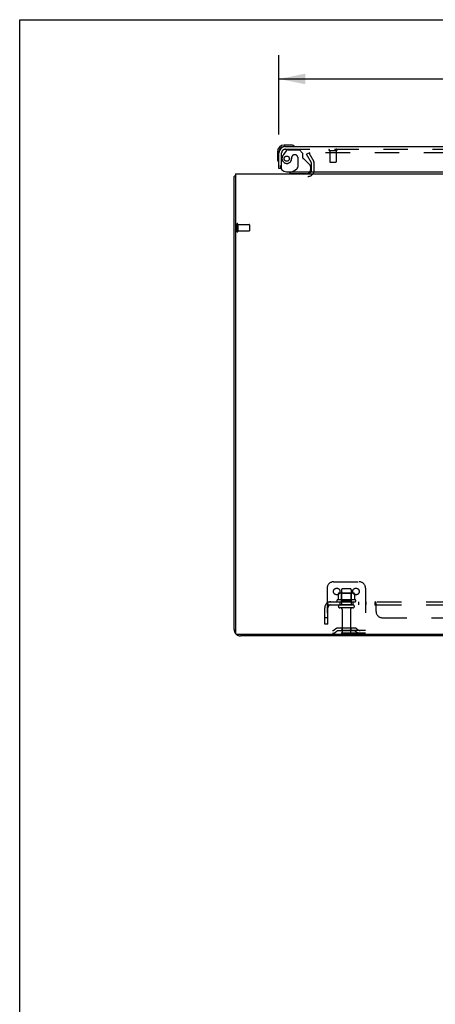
# Model space of a CAD drawing. Header units: inches. Extents: x 0 to 174, y 0 to 112.
# Tile 6 of 14: x 0 to 16, y 74 to 112. Entities that reach past the tile are written whole.
import ezdxf

# ---------------------------------------------------------------- set-up
doc = ezdxf.new("R2010")
doc.units = ezdxf.units.IN
doc.header["$LTSCALE"] = 9.560375
doc.header["$MEASUREMENT"] = 0
doc.linetypes.add('HIDDEN', pattern=[0.2, 0.1, -0.1])
doc.layers.get('0').update_dxf_attribs({"linetype": 'CONTINUOUS'})
for name, color, linetype in [('DEFAULT_2', 8, 'HIDDEN'), ('DIMENSIONS', 7, 'CONTINUOUS'), ('DOOR_ASSEMBLY', 7, 'CONTINUOUS'), ('SUBPANEL', 7, 'CONTINUOUS')]:
    doc.layers.add(name, color=color, linetype=linetype)
doc.styles.get("Standard").update_dxf_attribs({"font": 'arial.ttf'})
doc.dimstyles.new('DIMSTYLE_1', dxfattribs={"dimtxt": 0.766875, "dimasz": 1.0225, "dimexe": 0.09, "dimexo": 0.07, "dimgap": 0.0375, "dimtad": 0, "dimtih": 1, "dimtoh": 1, "dimzin": 4, "dimdsep": 46, "dimtxsty": 'Standard', "dimblk": '_FILLED', "dimblk1": '_FILLED', "dimblk2": '_FILLED', "dimcen": 0.09, "dimadec": 3, "dimazin": 1, "dimtfac": 1, "dimtdec": 3, "dimtofl": 0, "dimtmove": 0, "dimatfit": 3, "dimldrblk": '_FILLED', "dimfxl": 0, "dimtolj": 1, "dimtzin": 4, "dimarcsym": 0})

# ---------------------------------------------------------------- blocks, each defined once
blk = doc.blocks.new('_FILLED')
at = {"color": 0, "linetype": 'ByBlock'}
blk.add_solid([(0, 0), (-1, 0.2), (-1, -0.2)], dxfattribs=at)
blk = doc.blocks.new('*D7')
at = {"layer": 'DIMENSIONS', "color": 2, "linetype": 'Continuous'}
for p, q in [((10.103, 107.999), (10.103, 111.087)), ((40.291, 107.999), (40.291, 111.087)), ((10.103, 110.167), (21.721, 110.167)), ((40.291, 110.167), (28.674, 110.167))]:
    blk.add_line(p, q, dxfattribs=at)
at = {"layer": 'DIMENSIONS', "color": 2, "linetype": 'Continuous', "xscale": 1.0225, "yscale": 1.0225, "zscale": 1.0225, "rotation": 180}
blk.add_blockref('_FILLED', (10.103, 110.167), dxfattribs=at)
at = {"layer": 'DIMENSIONS', "color": 2, "linetype": 'Continuous', "xscale": 1.0225, "yscale": 1.0225, "zscale": 1.0225}
blk.add_blockref('_FILLED', (40.291, 110.167), dxfattribs=at)
at = {"layer": 'DIMENSIONS', "color": 2, "linetype": 'Continuous', "insert": (25.197, 110.55), "char_height": 0.7669, "width": 6.18632, "attachment_point": 2, "line_spacing_factor": 0.9}
blk.add_mtext('30.19 DOOR', dxfattribs=at)

msp = doc.modelspace()

# ---------------------------------------------------------------- linework, layer by layer
at = {"color": 7, "linetype": 'Continuous'}
for p, q in [((0, 0), (0, 112.475)), ((0, 112.475), (173.825, 112.475))]:
    msp.add_line(p, q, dxfattribs=at)
at = {"color": 3, "linetype": 'Continuous'}
for p, q in [((8.353, 88.719), (8.353, 106.368)), ((8.405, 106.472), (8.405, 88.584)), ((8.405, 106.472), (42.551, 106.472)), ((42.491, 88.524), (8.465, 88.524)), ((42.357, 88.472), (8.6, 88.472))]:
    msp.add_line(p, q, dxfattribs=at)
for points in [[(8.388, 106.384), (8.381, 106.382), (8.377, 106.382), (8.374, 106.381), (8.371, 106.38), (8.369, 106.38), (8.366, 106.379), (8.363, 106.378), (8.361, 106.377), (8.359, 106.376), (8.358, 106.375), (8.356, 106.374), (8.355, 106.373), (8.355, 106.372), (8.354, 106.371), (8.354, 106.37), (8.353, 106.368)], [(8.405, 106.388), (8.403, 106.387), (8.399, 106.386), (8.396, 106.385), (8.392, 106.384), (8.388, 106.384)]]:
    msp.add_lwpolyline(points, dxfattribs=at)
for centre, radius, start, end in [((11.232, 106.615), 0.142, 270, 333.5225), ((8.6, 88.719), 0.246, 180, 219.4476), ((8.465, 88.584), 0.06, 180, 270), ((8.6, 88.719), 0.246, 230.5532, 270)]:
    msp.add_arc(centre, radius, start, end, dxfattribs=at)
at = {"layer": 'DEFAULT_2', "color": 8, "linetype": 'HIDDEN'}
for p, q in [((11.174, 107.233), (11.264, 107.285)), ((11.37, 106.893), (11.174, 107.233)), ((11.264, 107.285), (11.46, 106.945)), ((39.647, 107.285), (11.31, 107.285)), ((11.374, 106.615), (11.374, 106.876)), ((11.478, 106.615), (11.478, 106.876)), ((8.457, 104.51), (8.457, 104.226)), ((8.5, 104.51), (8.5, 104.226)), ((8.5, 104.492), (8.947, 104.492)), ((8.957, 104.482), (8.957, 104.254)), ((8.5, 104.244), (8.947, 104.244)), ((12.228, 90.576), (13.228, 90.576)), ((11.978, 90.326), (11.978, 88.576)), ((12.984, 90.137), (12.473, 90.137)), ((12.545, 90.117), (12.525, 90.137)), ((12.541, 90.271), (12.541, 89.676)), ((12.886, 90.301), (12.571, 90.301)), ((12.912, 90.117), (12.932, 90.137)), ((12.916, 90.271), (12.916, 89.676)), ((13.478, 90.326), (13.478, 88.576)), ((13.084, 89.871), (12.373, 89.871)), ((12.394, 89.801), (13.063, 89.801)), ((12.41, 90.116), (12.41, 89.898)), ((12.545, 89.821), (12.525, 89.801)), ((12.545, 89.821), (12.545, 90.117)), ((12.912, 90.117), (12.545, 90.117)), ((12.912, 89.821), (12.545, 89.821)), ((12.912, 89.821), (12.912, 90.117)), ((12.912, 89.821), (12.932, 89.801)), ((13.047, 90.116), (13.047, 89.898)), ((12.986, 89.676), (12.471, 89.676)), ((12.986, 89.566), (12.471, 89.566)), ((12.563, 89.504), (12.563, 88.606)), ((12.893, 89.504), (12.893, 88.606)), ((13.478, 88.68), (11.978, 88.68)), ((12.321, 88.749), (12.253, 88.7)), ((12.382, 88.664), (12.314, 88.615)), ((13.069, 88.77), (12.388, 88.77)), ((13.069, 88.666), (12.388, 88.666)), ((12.553, 88.77), (12.553, 88.666)), ((12.903, 88.77), (12.903, 88.666)), ((13.075, 88.664), (13.143, 88.615)), ((13.136, 88.749), (13.203, 88.7)), ((13.478, 88.576), (11.978, 88.576))]:
    msp.add_line(p, q, dxfattribs=at)
for points in [[(11.31, 107.285), (11.308, 107.285), (11.306, 107.284), (11.304, 107.284), (11.302, 107.283), (11.3, 107.282), (11.298, 107.282), (11.297, 107.28), (11.295, 107.279), (11.294, 107.278), (11.293, 107.276), (11.292, 107.275), (11.291, 107.273), (11.291, 107.272), (11.29, 107.27), (11.29, 107.268), (11.29, 107.267)], [(11.29, 107.267), (11.29, 107.266), (11.29, 107.265), (11.291, 107.263), (11.291, 107.261), (11.292, 107.26)], [(12.41, 89.898), (12.409, 89.896), (12.409, 89.895), (12.409, 89.894), (12.409, 89.893), (12.408, 89.893), (12.408, 89.892), (12.408, 89.892), (12.407, 89.891), (12.407, 89.891), (12.407, 89.89), (12.406, 89.89), (12.406, 89.89), (12.406, 89.89), (12.405, 89.889), (12.405, 89.889), (12.405, 89.889), (12.404, 89.889), (12.404, 89.889)], [(12.415, 90.125), (12.414, 90.124), (12.413, 90.123), (12.412, 90.122), (12.411, 90.12), (12.41, 90.119), (12.41, 90.117), (12.41, 90.116)], [(13.041, 90.125), (13.043, 90.124), (13.044, 90.123), (13.045, 90.122), (13.046, 90.12), (13.047, 90.119), (13.047, 90.117), (13.047, 90.116)], [(13.053, 89.889), (13.052, 89.889), (13.052, 89.889), (13.052, 89.889), (13.052, 89.889), (13.051, 89.89), (13.051, 89.89), (13.051, 89.89), (13.05, 89.89), (13.05, 89.891), (13.05, 89.891), (13.049, 89.892), (13.049, 89.892), (13.049, 89.893), (13.048, 89.893), (13.048, 89.894), (13.048, 89.895), (13.047, 89.896), (13.047, 89.898)]]:
    msp.add_lwpolyline(points, dxfattribs=at)
for centre in [(12.353, 90.201), (13.103, 90.201)]:
    msp.add_circle(centre, 0.128, dxfattribs=at)
for centre, radius, start, end in [((11.341, 106.876), 0.033, 0, 30), ((11.341, 106.876), 0.137, 0, 30), ((11.232, 106.615), 0.246, 270, 360), ((11.232, 106.615), 0.142, 333.5225, 360), ((8.479, 104.51), 0.0215, 0, 180), ((8.947, 104.482), 0.01, 0, 90), ((8.479, 104.226), 0.0215, 180, 360), ((8.947, 104.254), 0.01, 270, 360), ((12.228, 90.326), 0.25, 90, 180), ((13.228, 90.326), 0.25, 0, 90), ((12.473, 89.996), 0.141, 90, 113.95), ((12.571, 90.271), 0.03, 90, 180), ((12.886, 90.271), 0.03, 0, 90), ((12.984, 89.996), 0.141, 66.05, 90), ((12.394, 89.839), 0.0384, 124.4497, 270), ((12.728, 89.271), 0.698, 117.6814, 120.6631), ((12.728, 89.271), 0.698, 59.3369, 62.3186), ((13.063, 89.839), 0.0384, 270, 55.5503), ((12.471, 89.621), 0.055, 90, 270), ((12.501, 89.504), 0.0625, 0, 90), ((12.956, 89.504), 0.0625, 90, 180), ((12.986, 89.621), 0.055, 270, 90), ((12.193, 88.784), 0.104, 270, 305.7539), ((12.193, 88.784), 0.208, 270, 305.7539), ((12.388, 88.656), 0.114, 90, 125.7539), ((12.388, 88.656), 0.01, 90, 125.7539), ((12.593, 88.606), 0.03, 180, 270), ((12.863, 88.606), 0.03, 270, 360), ((13.069, 88.656), 0.114, 54.2461, 90), ((13.069, 88.656), 0.01, 54.2461, 90), ((13.264, 88.784), 0.208, 234.2461, 270), ((13.264, 88.784), 0.104, 234.2461, 270)]:
    msp.add_arc(centre, radius, start, end, dxfattribs=at)
at = {"layer": 'DOOR_ASSEMBLY', "color": 7, "linetype": 'Continuous'}
for p, q in [((10.563, 107.59), (10.306, 107.59)), ((10.35, 107.53), (10.306, 107.53)), ((10.601, 107.587), (10.563, 107.59)), ((10.043, 107.327), (10.043, 107.071)), ((10.043, 107.071), (10.046, 107.033)), ((10.103, 107.327), (10.103, 107.284)), ((10.179, 106.676), (10.103, 106.676)), ((10.614, 106.551), (10.545, 106.511)), ((10.545, 106.472), (10.545, 106.511))]:
    msp.add_line(p, q, dxfattribs=at)
at = {"layer": 'DOOR_ASSEMBLY', "color": 3, "linetype": 'Continuous'}
for p, q in [((10.35, 107.53), (40.044, 107.53)), ((10.103, 106.676), (10.103, 107.284)), ((10.395, 106.551), (40.229, 106.551))]:
    msp.add_line(p, q, dxfattribs=at)
at = {"layer": 'DOOR_ASSEMBLY', "color": 8, "linetype": 'HIDDEN'}
for p, q in [((10.35, 107.426), (40.044, 107.426)), ((10.448, 107.405), (10.899, 107.405)), ((11.025, 107.279), (10.899, 107.405)), ((10.207, 106.676), (10.207, 107.284)), ((10.383, 107.372), (10.282, 107.227)), ((10.604, 107.115), (10.604, 107.127)), ((10.735, 107.213), (10.702, 107.213)), ((10.833, 107.115), (10.833, 106.736)), ((11.025, 107.279), (11.025, 107.1)), ((11.084, 107.042), (11.303, 106.822)), ((12.065, 107.383), (12.349, 107.383)), ((12.083, 107.383), (12.083, 106.936)), ((12.331, 107.383), (12.331, 106.936)), ((10.207, 106.676), (10.179, 106.676)), ((10.614, 106.551), (10.784, 106.649)), ((11.332, 106.752), (11.332, 106.629)), ((12.093, 106.926), (12.321, 106.926)), ((11.175, 106.472), (10.545, 106.472))]:
    msp.add_line(p, q, dxfattribs=at)
msp.add_circle((10.407, 107.063), 0.101, dxfattribs=at)
at = {"layer": 'DOOR_ASSEMBLY', "color": 7, "linetype": 'Continuous'}
for centre, radius, start, end in [((10.306, 107.327), 0.263, 90, 180), ((10.306, 107.327), 0.203, 90, 180), ((10.563, 107.34), 0.25, 59.1101, 90), ((10.683, 107.545), 0.015, 270, 353.6204), ((10.683, 107.542), 0.015, 6.3796, 59.1101), ((10.293, 107.071), 0.25, 180, 210.8899), ((10.092, 106.95), 0.015, 210.8899, 263.6204), ((10.088, 106.95), 0.015, 276.3796, 360), ((11.175, 106.629), 0.157, 270, 330.1697)]:
    msp.add_arc(centre, radius, start, end, dxfattribs=at)
at = {"layer": 'DOOR_ASSEMBLY', "color": 3, "linetype": 'Continuous'}
for centre, radius, start, end in [((10.35, 107.284), 0.246, 90, 180), ((10.395, 106.801), 0.25, 180, 270)]:
    msp.add_arc(centre, radius, start, end, dxfattribs=at)
at = {"layer": 'DOOR_ASSEMBLY', "color": 8, "linetype": 'HIDDEN'}
for centre, radius, start, end in [((10.35, 107.284), 0.142, 90, 180), ((10.448, 107.326), 0.079, 90, 144.9), ((12.065, 107.405), 0.0215, 90, 270), ((12.349, 107.405), 0.0215, 270, 90), ((10.407, 107.063), 0.187, 163.1561, 342.1518), ((10.598, 107.006), 0.386, 144.9, 163.1561), ((10.211, 107.127), 0.393, 342.0702, 358.3401), ((10.702, 107.115), 0.098, 90, 180), ((10.735, 107.115), 0.098, 0, 90), ((11.064, 107.1), 0.039, 180, 248.3904), ((11.013, 106.971), 0.1, 45, 68.3904), ((10.733, 106.736), 0.1, 300.092, 360), ((11.232, 106.752), 0.1, 0, 45), ((11.175, 106.629), 0.157, 330.1697, 360), ((12.093, 106.936), 0.01, 180, 270), ((12.321, 106.936), 0.01, 270, 360)]:
    msp.add_arc(centre, radius, start, end, dxfattribs=at)
at = {"layer": 'SUBPANEL', "color": 8, "linetype": 'HIDDEN'}
for p, q in [((12.01, 89.676), (12.01, 89.801)), ((12.01, 89.801), (38.947, 89.801)), ((12.478, 89.801), (12.478, 89.676)), ((12.978, 89.801), (12.978, 89.676)), ((13.207, 89.801), (13.207, 89.676)), ((13.488, 89.801), (13.488, 89.676)), ((13.849, 89.676), (13.849, 89.801)), ((13.88, 89.754), (13.878, 89.757)), ((11.885, 88.926), (11.885, 89.564)), ((11.971, 89.747), (12.051, 89.651)), ((12.01, 89.676), (38.947, 89.676)), ((12.01, 88.926), (12.01, 89.564)), ((13.873, 89.652), (13.872, 89.654)), ((13.876, 89.651), (13.875, 89.652)), ((13.885, 89.651), (13.883, 89.65)), ((13.885, 89.426), (13.885, 89.747)), ((12.01, 89.176), (11.885, 89.176)), ((14.135, 89.176), (36.822, 89.176)), ((12.01, 88.926), (11.885, 88.926))]:
    msp.add_line(p, q, dxfattribs=at)
for points in [[(11.971, 89.747), (11.973, 89.749), (11.975, 89.752), (11.977, 89.754), (11.979, 89.757), (11.981, 89.761), (11.983, 89.764), (11.985, 89.768), (11.986, 89.771)], [(11.986, 89.771), (11.989, 89.779), (11.991, 89.782), (11.992, 89.785), (11.994, 89.788), (11.996, 89.791), (11.997, 89.794), (11.999, 89.796), (12.001, 89.798), (12.003, 89.799), (12.005, 89.8), (12.007, 89.801), (12.008, 89.801), (12.01, 89.801)], [(13.868, 89.782), (13.866, 89.785), (13.865, 89.788), (13.863, 89.791), (13.861, 89.794), (13.859, 89.796), (13.857, 89.798), (13.856, 89.799), (13.854, 89.8), (13.852, 89.801), (13.851, 89.801), (13.849, 89.801)], [(13.852, 89.801), (13.851, 89.801), (13.849, 89.801)], [(13.859, 89.796), (13.857, 89.798), (13.856, 89.799)], [(13.871, 89.775), (13.869, 89.779), (13.868, 89.782)], [(13.885, 89.747), (13.883, 89.749), (13.882, 89.752), (13.88, 89.754), (13.878, 89.757), (13.877, 89.761), (13.875, 89.764), (13.874, 89.768), (13.871, 89.775)], [(12.033, 89.672), (12.033, 89.672), (12.033, 89.672), (12.032, 89.672), (12.032, 89.673), (12.032, 89.673), (12.032, 89.674), (12.031, 89.674), (12.031, 89.675), (12.031, 89.675), (12.031, 89.676), (12.03, 89.676), (12.03, 89.677), (12.03, 89.677), (12.029, 89.678), (12.029, 89.679), (12.029, 89.679), (12.028, 89.68), (12.028, 89.68), (12.028, 89.681), (12.027, 89.682), (12.027, 89.682), (12.027, 89.683), (12.026, 89.684), (12.026, 89.684), (12.026, 89.685), (12.025, 89.686), (12.025, 89.687), (12.024, 89.687), (12.024, 89.688), (12.024, 89.689), (12.023, 89.69), (12.023, 89.691), (12.023, 89.691), (12.022, 89.692), (12.022, 89.693), (12.022, 89.694), (12.021, 89.695), (12.021, 89.695), (12.021, 89.696), (12.02, 89.697), (12.02, 89.698), (12.02, 89.699), (12.019, 89.7), (12.019, 89.701), (12.018, 89.702), (12.018, 89.703), (12.018, 89.704), (12.017, 89.705), (12.017, 89.706), (12.017, 89.707), (12.016, 89.708), (12.016, 89.709), (12.016, 89.71), (12.015, 89.711), (12.015, 89.712), (12.015, 89.713), (12.014, 89.714), (12.014, 89.715), (12.014, 89.716), (12.013, 89.717), (12.013, 89.718), (12.013, 89.72), (12.013, 89.72), (12.012, 89.721), (12.012, 89.722), (12.012, 89.723), (12.012, 89.724), (12.011, 89.725), (12.011, 89.726), (12.011, 89.727), (12.011, 89.728), (12.011, 89.729), (12.011, 89.73), (12.01, 89.731), (12.01, 89.731), (12.01, 89.732), (12.01, 89.733), (12.01, 89.734), (12.01, 89.734), (12.01, 89.735), (12.01, 89.735), (12.01, 89.736), (12.01, 89.736)], [(12.01, 89.736), (12.01, 89.736), (12.01, 89.736)], [(12.01, 89.736), (12.01, 89.736), (12.01, 89.735), (12.01, 89.735), (12.01, 89.735), (12.01, 89.734), (12.01, 89.734), (12.01, 89.733), (12.01, 89.733)], [(12.037, 89.658), (12.033, 89.662), (12.031, 89.664), (12.029, 89.666), (12.027, 89.667), (12.024, 89.669), (12.022, 89.671), (12.02, 89.673), (12.017, 89.674), (12.015, 89.675), (12.013, 89.676), (12.011, 89.676), (12.01, 89.676)], [(12.03, 89.676), (12.03, 89.676), (12.03, 89.675), (12.031, 89.675), (12.031, 89.674), (12.031, 89.674), (12.032, 89.673), (12.032, 89.673), (12.032, 89.673), (12.032, 89.672), (12.033, 89.672), (12.033, 89.672), (12.033, 89.672)], [(12.051, 89.651), (12.05, 89.65), (12.049, 89.65), (12.048, 89.65), (12.047, 89.65), (12.046, 89.651), (12.045, 89.652), (12.044, 89.652), (12.042, 89.654), (12.041, 89.655), (12.039, 89.656), (12.037, 89.658)], [(13.865, 89.662), (13.862, 89.666), (13.861, 89.667), (13.859, 89.669), (13.858, 89.671), (13.857, 89.673), (13.855, 89.674), (13.854, 89.675), (13.852, 89.676), (13.851, 89.676), (13.849, 89.676)], [(13.857, 89.673), (13.855, 89.674), (13.854, 89.675), (13.852, 89.676)], [(13.885, 89.651), (13.883, 89.65), (13.881, 89.65), (13.88, 89.65), (13.878, 89.65), (13.876, 89.651), (13.875, 89.652), (13.873, 89.652), (13.872, 89.654), (13.87, 89.655), (13.869, 89.656), (13.868, 89.658), (13.866, 89.66), (13.865, 89.662)], [(13.881, 89.65), (13.88, 89.65), (13.878, 89.65)]]:
    msp.add_lwpolyline(points, dxfattribs=at)
for centre, radius, start, end in [((12.122, 89.564), 0.237, 90, 180), ((12.122, 89.564), 0.112, 90, 180), ((14.135, 89.426), 0.25, 180, 270)]:
    msp.add_arc(centre, radius, start, end, dxfattribs=at)

# ---------------------------------------------------------------- dimensions: what is measured, and where the dimension line sits
at = {"layer": 'DIMENSIONS', "color": 2, "linetype": 'Continuous'}
dim = msp.add_linear_dim(base=(10.103, 110.167), p1=(40.291, 107.929), p2=(10.103, 107.929), angle=180, text='<> DOOR', dimstyle='DIMSTYLE_1', dxfattribs=at)
dim.commit()
dim.dimension.update_dxf_attribs({"geometry": '*D7', "text_midpoint": (25.197, 110.167), "dimtype": 160})

doc.saveas('drawing.dxf')
